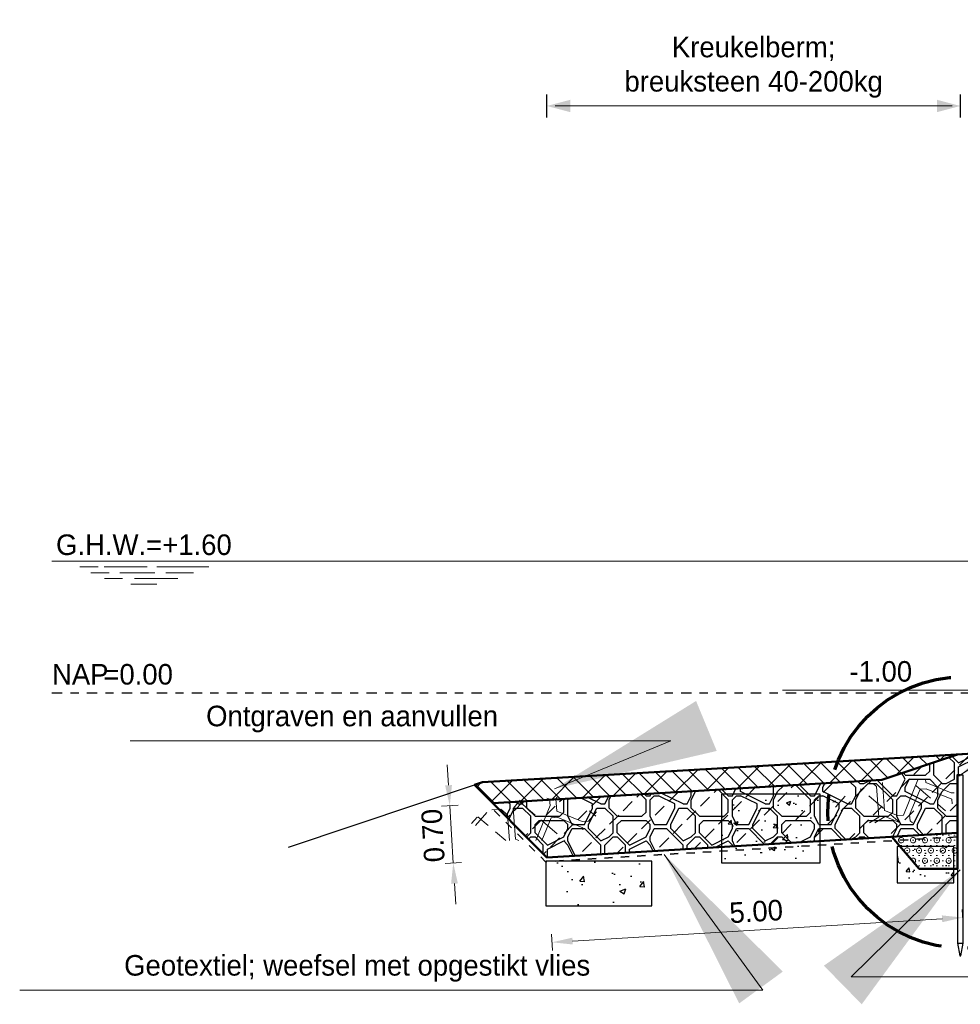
# Model space of a CAD drawing. Header units: metres. Extents: x 132 to 905, y -50 to 63.
# Tile 64 of 86: x 717 to 729, y -43 to -31. Entities that reach past the tile are written whole.
import ezdxf
from ezdxf.enums import TextEntityAlignment as Align

# ---------------------------------------------------------------- set-up
doc = ezdxf.new("R2010")
doc.units = ezdxf.units.M
doc.header["$LTSCALE"] = 0.1
for name, pattern in [('CENTER2', [28.574999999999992, 19.05, -3.174999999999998, 3.174999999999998, -3.174999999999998]), ('geotextiel', [0.2, -0.1, 0.1]), ('NAP', [20, 12.5, -2.5, 2.5, -2.5])]:
    doc.linetypes.add(name, pattern=pattern)
for name, color, linetype, lineweight in [('DP-BS-arcering_kreukelberm', 253, 'Continuous', 0), ('DP-BS-arcering_slakken', 253, 'Continuous', 25), ('DP-BS-profiel', 2, 'Continuous', 25), ('DP-NAP-lijn', 6, 'NAP', 25), ('DP-NW-arcering_grond aanvullen', 2, 'Continuous', 25), ('DP-NW-arcering_grond ontgraven', 1, 'Continuous', 18), ('DP-NW-arcering_kreukelberm', 2, 'Continuous', 25), ('DP-NW-arcering_waterremmende_onderlaag', 7, 'Continuous', 18), ('DP-NW-Geotextiel', 3, 'geotextiel', 35), ('DP-NW-Profiel', 4, 'Continuous', 50), ('DP-NW-Teenschot', 2, 'Continuous', 25), ('DP-Waterlijn', 1, 'Continuous', 13), ('DP-Waterlijn_tekst', 7, 'Continuous', 35), ('Plts-Detail', 5, 'CENTER2', 70)]:
    doc.layers.add(name, color=color, linetype=linetype, lineweight=lineweight)
doc.layers.add('DP-BS-arcrand', color=111, linetype='Continuous', plot=False)
doc.layers.add('DP-NW-Maatvoering', color=7, linetype='Continuous')
doc.styles.add('Ontwnota-dwp-Bruinissepolder tot Grevelingendam$0$StagCAD', font='StagCAD.ttf')
doc.styles.add('StagCAD', font='StagCAD.ttf')
doc.dimstyles.new('GM-maatvoering', dxfattribs={"dimtxt": 2.5, "dimasz": 2.5, "dimexe": 1, "dimexo": 0, "dimgap": 1, "dimtad": 1, "dimrnd": 0.001, "dimzin": 1, "dimdsep": 46, "dimtxsty": 'StagCAD', "dimcen": 0.09, "dimclrd": 1, "dimclre": 1, "dimclrt": 7, "dimazin": 0, "dimtfac": 1, "dimtix": 1, "dimtmove": 0, "dimatfit": 3, "dimfxl": 1, "dimfxlon": 1, "dimtvp": 0.8299999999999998, "dimtolj": 1, "dimtzin": 0, "dimlwd": 15, "dimlwe": 15, "dimarcsym": 0})
doc.dimstyles.new('leader 1_100', dxfattribs={"dimscale": 0.1, "dimtxt": 2.5, "dimasz": 2, "dimexe": 0, "dimexo": 0, "dimgap": 1, "dimtad": 1, "dimrnd": 0.001, "dimzin": 1, "dimdsep": 46, "dimtxsty": 'StagCAD', "dimblk": 'RAD_PIJL', "dimcen": 0.09, "dimse1": 1, "dimse2": 1, "dimclrd": 1, "dimclre": 1, "dimclrt": 7, "dimazin": 0, "dimtfac": 1, "dimtix": 1, "dimtmove": 0, "dimatfit": 0, "dimfxl": 1, "dimtvp": 0.8299999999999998, "dimtolj": 1, "dimtzin": 0, "dimlwd": 15, "dimarcsym": 0})
doc.dimstyles.new('Ontwnota-dwp-Bruinissepolder tot Grevelingendam$0$GM-maatvoering', dxfattribs={"dimtxt": 2.5, "dimasz": 1, "dimexe": 0, "dimexo": 0, "dimgap": 1, "dimtad": 1, "dimrnd": 0.001, "dimzin": 1, "dimdsep": 46, "dimtxsty": 'Ontwnota-dwp-Bruinissepolder tot Grevelingendam$0$StagCAD', "dimblk1": 'Ontwnota-dwp-Bruinissepolder tot Grevelingendam$0$DIM_PIJL', "dimblk2": 'Ontwnota-dwp-Bruinissepolder tot Grevelingendam$0$DIM_PIJL', "dimsah": 1, "dimcen": 0.09, "dimse1": 1, "dimse2": 1, "dimclrd": 1, "dimclre": 1, "dimclrt": 7, "dimazin": 0, "dimtfac": 1, "dimtix": 1, "dimtmove": 0, "dimatfit": 3, "dimldrblk": 'Ontwnota-dwp-Bruinissepolder tot Grevelingendam$0$RAD_PIJL', "dimfxl": 1, "dimtvp": 0.8299999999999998, "dimtolj": 1, "dimtzin": 0, "dimlwd": 15, "dimarcsym": 0})
pattern_1 = [(94.43536414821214, (-27.78964255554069, 1.041055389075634), (-1.61150943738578, 1.379506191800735), [0.07499999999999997, -0.07499999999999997, 0.1499999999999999, -1.2]), (94.43536414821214, (-27.81801729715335, 0.4370521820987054), (-1.61150943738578, 1.379506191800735), [0.3749999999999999, -1.125]), (94.43536414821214, (-27.88699260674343, 0.3564767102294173), (-1.61150943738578, 1.379506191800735), [0.3749999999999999, -1.125]), (94.43536414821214, (-28.3130702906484, 1.000454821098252), (-1.61150943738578, 1.379506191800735), [0.07499999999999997, -1.425]), (94.43536414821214, (-28.40462026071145, 0.2411007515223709), (-1.61150943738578, 1.379506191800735), [0.2249999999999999, -1.274999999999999]), (94.43536414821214, (-28.47939565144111, 0.2353006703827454), (-1.61150943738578, 1.379506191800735), [0.2249999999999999, -1.274999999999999]), (94.43536414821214, (-28.62377201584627, 1.126805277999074), (-1.61150943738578, 1.379506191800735), [0.4499999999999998, -1.05]), (94.43536414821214, (-28.69274732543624, 1.046229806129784), (-1.61150943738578, 1.379506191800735), [0.4499999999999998, -1.05]), (94.43536414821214, (-28.81329770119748, 0.6607526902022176), (-1.61150943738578, 1.379506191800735), [0.1499999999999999, -1.349999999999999]), (94.43536414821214, (-28.89387317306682, 0.7297279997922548), (-1.61150943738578, 1.379506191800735), [0.07499999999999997, -1.425]), (94.43536414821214, (-28.99122322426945, 0.0451493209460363), (-1.61150943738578, 1.379506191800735), [0.07499999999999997, -0.07499999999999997, 0.07499999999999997, -1.274999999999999]), (184.4353641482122, (-28.69212166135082, 0.06834964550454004), (-1.379506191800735, -1.61150943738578), [0.2249999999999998, -1.274999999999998]), (184.4353641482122, (-28.1744940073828, 0.1837256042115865), (-1.379506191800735, -1.61150943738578), [0.07499999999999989, -0.1499999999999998, 0.07499999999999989, -0.1499999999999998, 0.2999999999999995, -0.7499999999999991]), (184.4353641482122, (-29.08339885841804, 0.2636754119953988), (-1.379506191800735, -1.61150943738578), [0.07499999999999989, -1.424999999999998]), (184.4353641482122, (-28.42782058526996, 0.5402023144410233), (-1.379506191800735, -1.61150943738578), [0.07499999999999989, -1.424999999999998]), (184.4353641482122, (-28.80749762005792, 0.585977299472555), (-1.379506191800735, -1.61150943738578), [0.07499999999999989, -1.424999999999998]), (184.4353641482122, (-27.99656848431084, 0.7993289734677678), (-1.379506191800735, -1.61150943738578), [0.1499999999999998, -1.349999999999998]), (184.4353641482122, (-27.92759317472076, 0.8799044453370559), (-1.379506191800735, -1.61150943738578), [0.2249999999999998, -1.274999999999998]), (184.4353641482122, (-28.83069794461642, 0.8850788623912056), (-1.379506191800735, -1.61150943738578), [0.1499999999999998, -0.07499999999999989, 0.1499999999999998, -1.124999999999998]), (184.4353641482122, (-28.38784568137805, 0.9946547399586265), (-1.379506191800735, -1.61150943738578), [0.2999999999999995, -1.199999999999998]), (184.4353641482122, (-28.39364576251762, 1.069430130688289), (-1.379506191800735, -1.61150943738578), [0.1499999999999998, -1.349999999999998]), (184.4353641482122, (-27.88181818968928, 1.259581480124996), (-1.379506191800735, -1.61150943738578), [0.2999999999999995, -1.199999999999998]), (184.4353641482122, (-27.88761827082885, 1.334356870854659), (-1.379506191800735, -1.61150943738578), [0.2249999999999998, -1.274999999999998]), (139.4353641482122, (-27.9159930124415, 0.7303536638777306), (-1.495507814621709, -0.1160016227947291), [0.106066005, -2.01525433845]), (139.4353641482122, (-28.30727020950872, 0.9256794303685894), (-1.495507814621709, -0.1160016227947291), [0.106066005, -2.01525433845]), (139.4353641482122, (-28.54319654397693, 1.057829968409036), (-1.495507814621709, -0.1160016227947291), [0.106066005, -2.01525433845]), (139.4353641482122, (-28.61154618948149, -0.0006256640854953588), (-1.495507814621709, -0.1160016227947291), [0.106066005, -2.01525433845]), (139.4353641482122, (-28.92224791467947, 0.1257247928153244), (-1.495507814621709, -0.1160016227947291), [0.106066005, -2.01525433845]), (139.4353641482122, (-28.15191934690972, 0.8625042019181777), (-1.495507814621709, -0.1160016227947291), [0.2121315, -1.909188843]), (139.4353641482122, (-29.13559958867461, 0.9366539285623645), (-1.495507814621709, -0.1160016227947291), [0.2121315, -1.909188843]), (229.4353641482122, (-27.70906708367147, 0.9720800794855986), (0.1160016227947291, -1.495507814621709), [0.2121315, -1.909188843]), (229.4353641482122, (-27.78964255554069, 1.041055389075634), (0.1160016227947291, -1.495507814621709), [0.2121315, -1.909188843]), (229.4353641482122, (-28.18091975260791, 1.236381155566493), (0.1160016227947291, -1.495507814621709), [0.2121315, -1.909188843]), (229.4353641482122, (-28.68694724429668, 0.971454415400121), (0.1160016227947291, -1.495507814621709), [0.2121315, -1.909188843]), (229.4353641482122, (-28.69274732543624, 1.046229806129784), (0.1160016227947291, -1.495507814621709), [0.2121315, -1.909188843]), (229.4353641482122, (-28.22089465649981, 0.7819287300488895), (0.1160016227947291, -1.495507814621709), [0.318198, -1.803122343]), (229.4353641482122, (-28.18671983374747, 1.311156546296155), (0.1160016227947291, -1.495507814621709), [0.318198, -1.803122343]), (229.4353641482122, (-28.14611926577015, 0.787728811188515), (0.1160016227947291, -1.495507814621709), [0.42426405, -1.697056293]), (229.4353641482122, (-28.99122322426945, 0.0451493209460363), (0.1160016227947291, -1.495507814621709), [0.42426405, -1.697056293]), (229.4353641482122, (-28.91644783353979, 0.05094940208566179), (0.1160016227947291, -1.495507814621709), [0.42426405, -1.697056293]), (229.4353641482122, (-28.09971861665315, 0.1895256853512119), (0.1160016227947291, -1.495507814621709), [0.106066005, -2.01525433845]), (229.4353641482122, (-28.47359557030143, 0.1605252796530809), (0.1160016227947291, -1.495507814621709), [0.106066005, -2.01525433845]), (121.0004153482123, (-27.79544263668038, 1.115830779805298), (-0.1160016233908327, 1.49550781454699), [0.167705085, -3.18639687]), (121.0004153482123, (-28.22089465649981, 0.7819287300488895), (-0.1160016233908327, 1.49550781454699), [0.167705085, -3.18639687]), (121.0004153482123, (-28.11194444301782, 1.316956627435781), (-0.1160016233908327, 1.49550781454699), [0.3354102, -3.0186917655]), (121.0004153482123, (-28.18671983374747, 1.311156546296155), (-0.1160016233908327, 1.49550781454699), [0.3354102, -3.0186917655]), (157.8703129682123, (-28.89967325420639, 0.8045033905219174), (-1.495507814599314, -0.1160016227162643), [0.1677, -1.677, 0.3354, -1.1740019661]), (157.8703129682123, (-28.24346931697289, 0.1031501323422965), (-1.495507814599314, -0.1160016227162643), [0.167705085, -3.18639687]), (157.8703129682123, (-27.66266643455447, 0.3738769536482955), (-1.495507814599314, -0.1160016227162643), [0.167705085, -3.18639687]), (157.8703129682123, (-28.24926939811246, 0.177925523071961), (-1.495507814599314, -0.1160016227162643), [0.167705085, -3.18639687]), (157.8703129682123, (-28.98024872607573, 0.8734787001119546), (-1.495507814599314, -0.1160016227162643), [0.167705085, -3.18639687]), (157.8703129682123, (-28.89967325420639, 0.8045033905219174), (-1.495507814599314, -0.1160016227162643), [0.167705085, -3.18639687]), (157.8703129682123, (-28.50259597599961, 0.534402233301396), (-1.495507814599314, -0.1160016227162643), [0.3354102, -3.0186917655]), (157.8703129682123, (-28.49679589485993, 0.4596268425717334), (-1.495507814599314, -0.1160016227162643), [0.3354102, -3.0186917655]), (211.0004153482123, (-28.47939565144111, 0.2353006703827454), (-1.49550781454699, -0.1160016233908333), [0.1677050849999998, -3.186396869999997]), (211.0004153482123, (-27.81221721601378, 0.3622767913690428), (-1.49550781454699, -0.1160016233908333), [0.3354101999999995, -3.018691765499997]), (211.0004153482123, (-27.88699260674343, 0.3564767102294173), (-1.49550781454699, -0.1160016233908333), [0.3354101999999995, -3.018691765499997]), (247.8703129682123, (-28.88227301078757, 0.5801772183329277), (0.1160016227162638, -1.495507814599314), [0.3354102, -3.0186917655]), (247.8703129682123, (-28.89387317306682, 0.7297279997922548), (0.1160016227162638, -1.495507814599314), [0.503115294, -2.8509866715]), (139.4353641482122, (-27.65929902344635, 0.3304638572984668), (-0.3048306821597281, -0.3560966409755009), [0.234375, -0.1171875])]

# ---------------------------------------------------------------- blocks, each defined once
blk = doc.blocks.new('RAD_PIJL')
at = {"color": 1, "linetype": 'Continuous'}
blk.add_solid([(-2.828427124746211, -0.75), (-2.828427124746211, 0.75), (0, 0)], dxfattribs=at)
blk = doc.blocks.new('Ontwnota-dwp-Bruinissepolder tot Grevelingendam$0$DIM_PIJL')
at = {"color": 1}
blk.add_line((0, 1.414213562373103), (0, -1.414213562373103), dxfattribs=at)
at = {"color": 1, "linetype": 'ByBlock'}
blk.add_solid([(-2.828427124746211, -0.75), (-2.828427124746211, 0.75), (0, 0)], dxfattribs=at)
blk = doc.blocks.new('*D126')
at = {"layer": 'Defpoints', "color": 0, "transparency": 16777216}
for p in [(728.5140032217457, -31.69903825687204), (728.5140032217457, -39.83380113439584), (723.4876077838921, -40.83593070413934)]:
    blk.add_point(p, dxfattribs=at)
at = {"layer": 'DP-NW-Maatvoering', "color": 1, "lineweight": 15, "transparency": 16777216}
blk.add_line((723.5876077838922, -31.69903825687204), (728.4140032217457, -31.69903825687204), dxfattribs=at)
at = {"layer": 'DP-NW-Maatvoering', "color": 1, "lineweight": 15, "transparency": 16777216, "xscale": 0.1, "yscale": 0.1, "zscale": 0.1, "rotation": 180}
blk.add_blockref('Ontwnota-dwp-Bruinissepolder tot Grevelingendam$0$DIM_PIJL', (723.4876077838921, -31.69903825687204), dxfattribs=at)
at = {"layer": 'DP-NW-Maatvoering', "color": 1, "lineweight": 15, "transparency": 16777216, "xscale": 0.1, "yscale": 0.1, "zscale": 0.1}
blk.add_blockref('Ontwnota-dwp-Bruinissepolder tot Grevelingendam$0$DIM_PIJL', (728.5140032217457, -31.69903825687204), dxfattribs=at)
at = {"layer": 'DP-NW-Maatvoering', "color": 7, "transparency": 16777216, "insert": (726.0008055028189, -31.2282049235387), "char_height": 0.25, "attachment_point": 5, "style": 'Ontwnota-dwp-Bruinissepolder tot Grevelingendam$0$StagCAD'}
blk.add_mtext('\\A1;Kreukelberm;\\Pbreuksteen 40-200kg', dxfattribs=at)
blk = doc.blocks.new('Ontwnota-dwp-Bruinissepolder tot Grevelingendam$0$RAD_PIJL')
at = {"color": 1, "linetype": 'Continuous'}
blk.add_solid([(-2.828427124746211, -0.75), (-2.828427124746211, 0.75), (0, 0)], dxfattribs=at)
blk = doc.blocks.new('*U50')
at = {"layer": 'DP-NAP-lijn'}
blk.add_line((0, 0), (422.3512536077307, 0), dxfattribs=at)
at = {"layer": 'DP-Waterlijn'}
for p, q in [((0, 16.00000000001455), (205.5626785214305, 16.00000000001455)), ((3.383824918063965, 15.30000000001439), (5.630490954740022, 15.30000000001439)), ((4.707109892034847, 14.60000000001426), (6.953775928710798, 14.60000000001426)), ((6.334561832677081, 15.30000000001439), (11.56232240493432, 15.30000000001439)), ((8.24992987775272, 14.60000000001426), (12.51283449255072, 14.60000000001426)), ((12.73047344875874, 15.30000000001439), (19.08001369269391, 15.30000000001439)), ((13.83779204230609, 14.60000000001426), (17.20779177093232, 14.60000000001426)), ((8.566766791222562, 13.90000000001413), (6.377707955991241, 13.90000000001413)), ((9.603691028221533, 13.20000000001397), (12.7432632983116, 13.20000000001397)), ((15.30676624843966, 13.90000000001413), (10.03574099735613, 13.90000000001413))]:
    blk.add_line(p, q, dxfattribs=at)
at = {"layer": 'DP-NAP-lijn', "style": 'StagCAD'}
blk.add_text('NAP', height=2.5, dxfattribs=at).set_placement((0, 0.9999999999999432))
blk.add_attdef('NAPLIJN', (6.246522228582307, 0.9999999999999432), '', height=2.5, dxfattribs=at)
at = {"layer": 'DP-Waterlijn_tekst', "style": 'StagCAD'}
blk.add_attdef('WP', text='', height=2.5, dxfattribs=at).set_placement((11.17347716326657, 16.00000000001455), align=Align.BOTTOM_CENTER)
blk = doc.blocks.new('dp793')
at = {"layer": 'DP-BS-arcering_kreukelberm'}
h = blk.add_hatch(dxfattribs=at)
h.set_pattern_fill('NATUURST', color=251, scale=0.15, angle=94.43536414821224, style=0, pattern_type=2)
h.set_pattern_definition(pattern_1)
h.paths.add_polyline_path([(9.881479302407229, -25.58100339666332), (10.72734830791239, -25.58100339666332), (11.04451342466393, -25.24825647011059), (10.61688251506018, -25.0496726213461), (9.964471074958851, -25.10311350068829), (9.450961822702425, -25.35081092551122)])
h = blk.add_hatch(dxfattribs=at)
h.set_pattern_fill('NATUURST', color=251, scale=0.15, angle=94.43536414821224, style=0, pattern_type=2)
h.set_pattern_definition(pattern_1)
h.paths.add_polyline_path([(5.48825180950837, -25.79515424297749), (6.334120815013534, -25.79515424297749), (6.651285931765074, -25.46240731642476), (6.223655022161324, -25.26382346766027), (5.571243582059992, -25.31726434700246), (5.057734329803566, -25.56496177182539)])
at = {"layer": 'DP-BS-profiel', "color": 1}
blk.add_lwpolyline([(2.876297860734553, -25.87799999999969), (5.233307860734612, -25.08799999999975), (11.53972516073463, -24.70799999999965)], dxfattribs=at)
at = {"layer": 'DP-NAP-lijn', "ltscale": 4, "xscale": 0.0999999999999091, "yscale": 0.0999999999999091, "zscale": 0.0999999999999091}
blk.add_blockref('*U50', (0, -24.00000000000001), dxfattribs=at).add_auto_attribs({'WP': 'G.H.W.=+1.60', 'NAPLIJN': '=0.00'})
blk = doc.blocks.new('*D210')
at = {"layer": 'Defpoints', "color": 0, "transparency": 16777216}
for p in [(728.4790032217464, -40.53516876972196), (723.487607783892, -40.83593070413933), (728.5411657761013, -41.56680826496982)]:
    blk.add_point(p, dxfattribs=at)
at = {"layer": 'DP-NW-Maatvoering', "color": 1, "lineweight": 15, "transparency": 16777216}
for p, q in [((728.5351510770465, -41.46698931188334), (728.547180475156, -41.66662721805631)), ((723.7993177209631, -41.85253345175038), (728.2916183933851, -41.58184501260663)), ((723.5437556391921, -41.7677512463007), (723.5557850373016, -41.96738915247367))]:
    blk.add_line(p, q, dxfattribs=at)
at = {"layer": 'DP-NW-Maatvoering', "color": 1, "transparency": 16777216}
for points in [[(728.2891122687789, -41.54025378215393), (728.2941245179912, -41.62343624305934), (728.5411657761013, -41.56680826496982)], [(723.796811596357, -41.81094222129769), (723.8018238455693, -41.89412468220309), (723.5497703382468, -41.86757019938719)]]:
    blk.add_solid(points, dxfattribs=at)
at = {"layer": 'DP-NW-Maatvoering', "color": 7, "transparency": 16777216, "insert": (726.031934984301, -41.49259658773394), "char_height": 0.25, "attachment_point": 5, "rotation": 3.448249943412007, "style": 'StagCAD'}
blk.add_mtext('\\A1;5.00', dxfattribs=at)
blk = doc.blocks.new('*D211')
at = {"layer": 'Defpoints', "color": 0, "transparency": 16777216}
for p in [(722.306041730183, -40.20786857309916), (723.4456256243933, -40.13920171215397), (723.4876077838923, -40.83593070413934)]:
    blk.add_point(p, dxfattribs=at)
at = {"layer": 'DP-NW-Maatvoering', "color": 1, "lineweight": 15, "transparency": 16777216}
for p, q in [((722.2910049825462, -39.95832119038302), (722.2759682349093, -39.7087738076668)), ((722.4058606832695, -40.2018538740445), (722.2062227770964, -40.21388327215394)), ((722.3480238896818, -40.90459756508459), (722.306041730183, -40.20786857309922)), ((722.4478428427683, -40.89858286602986), (722.2482049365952, -40.91061226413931)), ((722.3630606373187, -41.15414494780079), (722.3780973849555, -41.40369233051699))]:
    blk.add_line(p, q, dxfattribs=at)
at = {"layer": 'DP-NW-Maatvoering', "color": 1, "transparency": 16777216}
for points in [[(722.2494137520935, -39.96082731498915), (722.3325962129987, -39.95581506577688), (722.306041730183, -40.20786857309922)], [(722.321469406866, -41.15665107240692), (722.4046518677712, -41.15163882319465), (722.3480238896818, -40.90459756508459)]]:
    blk.add_solid(points, dxfattribs=at)
at = {"layer": 'DP-NW-Maatvoering', "color": 7, "transparency": 16777216, "insert": (722.1024401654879, -40.56976614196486), "char_height": 0.25, "attachment_point": 5, "rotation": 93.44824994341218, "style": 'StagCAD'}
blk.add_mtext('\\A1;0.70', dxfattribs=at)

msp = doc.modelspace()

# ---------------------------------------------------------------- hatches: boundary and pattern name
at = {"layer": 'DP-BS-arcering_slakken'}
h = msp.add_hatch(dxfattribs=at)
h.set_pattern_fill('AR-CONC', color=256, scale=0.003)
h.set_pattern_definition([(49.99999999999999, (123.9851914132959, -31.76947207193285), (0.5465540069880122, -0.0478172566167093), [0.05715, -0.6286500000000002]), (355, (123.9851914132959, -31.76947207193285), (-0.105730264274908, 0.5731705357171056), [0.04572, -0.50292175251]), (100.4514446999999, (124.0307374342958, -31.77345683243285), (0.4408237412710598, 0.5253532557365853), [0.04857002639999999, -0.534270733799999]), (46.18419999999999, (123.9851914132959, -31.61707207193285), (0.8132371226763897, -0.1261269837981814), [0.085725, -0.9429749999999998]), (96.63555760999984, (124.0529611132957, -31.62758257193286), (0.712212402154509, 0.7422783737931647), [0.07285506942, -0.80140682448]), (351.1841511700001, (123.9851914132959, -31.61707207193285), (0.7122124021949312, 0.7422783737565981), [0.06857990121, -0.75437919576]), (21, (124.0613914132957, -31.65517207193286), (0.4548431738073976, -0.3067955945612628), [0.05715, -0.6286500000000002]), (326, (124.0613914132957, -31.65517207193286), (0.1854060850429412, 0.5525638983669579), [0.04572, -0.5029200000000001]), (71.45144499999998, (124.0992950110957, -31.68073837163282), (0.6402492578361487, 0.2457683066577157), [0.04857002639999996, -0.5342698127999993]), (37.50000000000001, (123.9851914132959, -31.76947207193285), (0.0092658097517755, 0.2536651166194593), [0, -0.4968240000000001, 0, -0.51054, 0, -0.5048250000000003]), (7.499999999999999, (123.9851914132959, -31.76947207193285), (0.2004589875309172, 0.3005417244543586), [0, -0.2910839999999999, 0, -0.4853939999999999, 0, -0.192405]), (327.5, (123.8152654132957, -31.76947207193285), (0.4067717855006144, -0.0171862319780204), [0, -0.1905, 0, -0.59436, 0, -0.78867]), (317.5, (123.739065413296, -31.76947207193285), (0.4443875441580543, 0.0762794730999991), [0, -0.24765, 0, -0.394716, 0, -0.56007])])
h.paths.add_polyline_path([(725.6119062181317, -40.06508525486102), (725.6119062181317, -40.90165692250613), (726.8109562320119, -40.90165692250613), (726.8109562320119, -40.06508525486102)])
h = msp.add_hatch(dxfattribs=at)
h.set_pattern_fill('AR-CONC', color=256, scale=0.003)
h.set_pattern_definition([(49.99999999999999, (124.6145893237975, -32.77906753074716), (0.5465540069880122, -0.0478172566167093), [0.05715, -0.6286500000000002]), (355, (124.6145893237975, -32.77906753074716), (-0.105730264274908, 0.5731705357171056), [0.04572, -0.50292175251]), (100.4514446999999, (124.6601353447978, -32.78305229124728), (0.4408237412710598, 0.5253532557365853), [0.04857002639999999, -0.534270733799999]), (46.18419999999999, (124.6145893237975, -32.62666753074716), (0.8132371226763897, -0.1261269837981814), [0.085725, -0.9429749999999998]), (96.63555760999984, (124.6823590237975, -32.63717803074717), (0.712212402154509, 0.7422783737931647), [0.07285506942, -0.80140682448]), (351.1841511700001, (124.6145893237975, -32.62666753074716), (0.7122124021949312, 0.7422783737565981), [0.06857990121, -0.75437919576]), (21, (124.6907893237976, -32.66476753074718), (0.4548431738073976, -0.3067955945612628), [0.05715, -0.6286500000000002]), (326, (124.6907893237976, -32.66476753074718), (0.1854060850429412, 0.5525638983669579), [0.04572, -0.5029200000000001]), (71.45144499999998, (124.7286929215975, -32.69033383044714), (0.6402492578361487, 0.2457683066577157), [0.04857002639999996, -0.5342698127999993]), (37.50000000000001, (124.6145893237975, -32.77906753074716), (0.0092658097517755, 0.2536651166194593), [0, -0.4968240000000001, 0, -0.51054, 0, -0.5048250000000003]), (7.499999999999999, (124.6145893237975, -32.77906753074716), (0.2004589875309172, 0.3005417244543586), [0, -0.2910839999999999, 0, -0.4853939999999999, 0, -0.192405]), (327.5, (124.4446633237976, -32.77906753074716), (0.4067717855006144, -0.0171862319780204), [0, -0.1905, 0, -0.59436, 0, -0.78867]), (317.5, (124.3684633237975, -32.77906753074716), (0.4443875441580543, 0.0762794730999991), [0, -0.24765, 0, -0.394716, 0, -0.56007])])
h.paths.add_polyline_path([(727.7457736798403, -40.70161421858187), (727.7457736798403, -41.14251009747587), (728.4357937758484, -41.14251009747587), (728.4357937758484, -40.70161421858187)])
h = msp.add_hatch(dxfattribs=at)
h.set_pattern_fill('AR-CONC', color=256, scale=0.004)
h.set_pattern_definition([(49.99999999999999, (-16.35392307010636, -43.27974342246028), (0.7287386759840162, -0.0637563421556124), [0.0762, -0.8382000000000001]), (355, (-16.35392307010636, -43.27974342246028), (-0.1409736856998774, 0.7642273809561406), [0.06096, -0.6705623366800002]), (100.4514446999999, (-16.29319504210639, -43.2850564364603), (0.5877649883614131, 0.7004710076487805), [0.0647600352, -0.7123609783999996]), (46.18419999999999, (-16.35392307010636, -43.07654342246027), (1.084316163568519, -0.1681693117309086), [0.1143, -1.257299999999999]), (96.63555760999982, (-16.26356347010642, -43.09055742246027), (0.949616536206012, 0.989704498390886), [0.09714009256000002, -1.068542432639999]), (351.1841511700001, (-16.35392307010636, -43.07654342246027), (0.949616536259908, 0.9897044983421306), [0.09143986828, -1.005838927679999]), (21, (-16.2523230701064, -43.12734342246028), (0.6064575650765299, -0.4090607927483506), [0.0762, -0.8382000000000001]), (326, (-16.2523230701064, -43.12734342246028), (0.2472081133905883, 0.7367518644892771), [0.06096, -0.67056]), (71.45144499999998, (-16.20178493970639, -43.16143182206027), (0.8536656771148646, 0.327691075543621), [0.06476003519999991, -0.7123597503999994]), (37.50000000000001, (-16.35392307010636, -43.27974342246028), (0.0123544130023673, 0.3382201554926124), [0, -0.662432, 0, -0.68072, 0, -0.6731]), (7.499999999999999, (-16.35392307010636, -43.27974342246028), (0.267278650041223, 0.4007222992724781), [0, -0.388112, 0, -0.647192, 0, -0.25654]), (327.5, (-16.58049107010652, -43.27974342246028), (0.5423623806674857, -0.0229149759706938), [0, -0.254, 0, -0.7924800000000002, 0, -1.05156]), (317.5, (-16.68209107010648, -43.27974342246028), (0.5925167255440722, 0.1017059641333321), [0, -0.3302, 0, -0.526288, 0, -0.7467600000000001])])
h.paths.add_polyline_path([(723.4724923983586, -40.88084987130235), (723.4724923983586, -41.4240206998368), (724.7640953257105, -41.4240206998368), (724.7640953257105, -40.88084987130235)])
at = {"layer": 'DP-NW-arcering_grond aanvullen'}
h = msp.add_hatch(dxfattribs=at)
h.set_pattern_fill('_U', color=256, scale=0.25, angle=45, pattern_type=0)
h.set_pattern_definition([(45, (0, 0), (-0.1767766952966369, 0.1767766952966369), [])])
h.paths.add_polyline_path([(722.7019438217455, -39.92180113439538), (722.6057271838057, -39.95405010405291), (722.82808912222, -40.17641204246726), (727.558095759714, -39.89140037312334), (728.4807380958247, -39.58385292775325)])
at = {"layer": 'DP-NW-arcering_grond ontgraven'}
h = msp.add_hatch(dxfattribs=at)
h.set_pattern_fill('_U', color=256, scale=0.15, angle=135, pattern_type=0)
h.set_pattern_definition([(135, (0, -1.661607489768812), (-0.1060660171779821, -0.1060660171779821), [])])
h.paths.add_polyline_path([(727.558095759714, -39.89140037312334), (728.4807380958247, -39.58385292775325), (722.7019438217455, -39.92180113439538), (722.6057271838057, -39.9540501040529), (722.82808912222, -40.17641204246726)])
at = {"layer": 'DP-NW-arcering_kreukelberm'}
h = msp.add_hatch(dxfattribs=at)
h.set_pattern_fill('NATUURST', color=256, scale=0.1, style=0, pattern_type=2)
h.set_pattern_definition([(0, (723.2913929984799, -40.93632248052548), (1, 1), [0.05, -0.05, 0.1, -0.8]), (0, (722.8913929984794, -40.88632248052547), (1, 1), [0.25, -0.75]), (0, (722.8413929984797, -40.83632248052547), (1, 1), [0.25, -0.75]), (0, (723.2913929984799, -40.58632248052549), (1, 1), [0.05, -0.95]), (0, (722.7913929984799, -40.48632248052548), (1, 1), [0.15, -0.85]), (0, (722.7913929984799, -40.43632248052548), (1, 1), [0.15, -0.85]), (0, (723.3913929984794, -40.38632248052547), (1, 1), [0.3, -0.7000000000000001]), (0, (723.3413929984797, -40.33632248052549), (1, 1), [0.3, -0.7000000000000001]), (0, (723.0913929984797, -40.23632248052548), (1, 1), [0.1, -0.9]), (0, (723.1413929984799, -40.18632248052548), (1, 1), [0.05, -0.95]), (0, (722.6913929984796, -40.08632248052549), (1, 1), [0.05, -0.05, 0.05, -0.85]), (90, (722.6913929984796, -40.28632248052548), (-1, 1), [0.15, -0.85]), (90, (722.7413929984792, -40.63632248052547), (-1, 1), [0.05, -0.1, 0.05, -0.1, 0.2, -0.5]), (90, (722.8413929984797, -40.03632248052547), (-1, 1), [0.05, -0.95]), (90, (722.9913929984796, -40.48632248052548), (-1, 1), [0.05, -0.95]), (90, (723.0413929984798, -40.23632248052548), (-1, 1), [0.05, -0.95]), (90, (723.1413929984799, -40.78632248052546), (-1, 1), [0.1, -0.9]), (90, (723.1913929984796, -40.83632248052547), (-1, 1), [0.15, -0.85]), (90, (723.2413929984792, -40.23632248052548), (-1, 1), [0.1, -0.05, 0.1, -0.75]), (90, (723.2913929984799, -40.53632248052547), (-1, 1), [0.2, -0.8]), (90, (723.3413929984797, -40.53632248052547), (-1, 1), [0.1, -0.9]), (90, (723.4413929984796, -40.88632248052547), (-1, 1), [0.2, -0.8]), (90, (723.4913929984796, -40.88632248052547), (-1, 1), [0.15, -0.85]), (45, (723.0913929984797, -40.83632248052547), (0, 1.000000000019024), [0.07071067, -1.343502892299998]), (45, (723.2413929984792, -40.58632248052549), (0, 1.000000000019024), [0.07071067, -1.343502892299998]), (45, (723.3413929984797, -40.43632248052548), (0, 1.000000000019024), [0.07071067, -1.343502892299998]), (45, (722.6413929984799, -40.33632248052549), (0, 1.000000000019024), [0.07071067, -1.343502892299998]), (45, (722.7413929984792, -40.13632248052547), (0, 1.000000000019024), [0.07071067, -1.343502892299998]), (45, (723.1913929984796, -40.68632248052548), (0, 1.000000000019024), [0.141421, -1.272792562]), (45, (723.2913929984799, -40.03632248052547), (0, 1.000000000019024), [0.141421, -1.272792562]), (135, (723.2413929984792, -40.98632248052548), (-1.000000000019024, 0), [0.141421, -1.272792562]), (135, (723.2913929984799, -40.93632248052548), (-1.000000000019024, 0), [0.141421, -1.272792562]), (135, (723.4413929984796, -40.68632248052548), (-1.000000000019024, 0), [0.141421, -1.272792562]), (135, (723.2913929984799, -40.33632248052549), (-1.000000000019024, 0), [0.141421, -1.272792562]), (135, (723.3413929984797, -40.33632248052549), (-1.000000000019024, 0), [0.141421, -1.272792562]), (135, (723.1413929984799, -40.63632248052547), (-1.000000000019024, 0), [0.212132, -1.202081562]), (135, (723.4913929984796, -40.68632248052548), (-1.000000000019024, 0), [0.212132, -1.202081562]), (135, (723.1413929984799, -40.68632248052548), (-1.000000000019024, 0), [0.2828427, -1.131370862]), (135, (722.6913929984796, -40.08632248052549), (-1.000000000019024, 0), [0.2828427, -1.131370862]), (135, (722.6913929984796, -40.13632248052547), (-1.000000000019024, 0), [0.2828427, -1.131370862]), (135, (722.7413929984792, -40.68632248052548), (-1.000000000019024, 0), [0.07071067, -1.343502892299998]), (135, (722.7413929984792, -40.43632248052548), (-1.000000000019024, 0), [0.07071067, -1.343502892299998]), (26.56505119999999, (723.3413929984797, -40.93632248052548), (1.000000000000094, 4.000645e-10), [0.11180339, -2.12426458]), (26.56505119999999, (723.1413929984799, -40.63632248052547), (1.000000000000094, 4.000645e-10), [0.11180339, -2.12426458]), (26.56505119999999, (723.4913929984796, -40.73632248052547), (1.000000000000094, 4.000645e-10), [0.2236067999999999, -2.012461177]), (26.56505119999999, (723.4913929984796, -40.68632248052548), (1.000000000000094, 4.000645e-10), [0.2236067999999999, -2.012461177]), (63.43494882, (723.1913929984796, -40.18632248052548), (5.09986e-11, 1.000000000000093), [0.1117999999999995, -1.11799999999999, 0.2235999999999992, -0.7826679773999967]), (63.43494882, (722.6913929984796, -40.58632248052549), (5.09986e-11, 1.000000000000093), [0.1118033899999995, -2.124264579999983]), (63.43494882, (722.8413929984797, -40.98632248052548), (5.09986e-11, 1.000000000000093), [0.1118033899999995, -2.124264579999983]), (63.43494882, (722.7413929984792, -40.58632248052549), (5.09986e-11, 1.000000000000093), [0.1118033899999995, -2.124264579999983]), (63.43494882, (723.2413929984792, -40.13632248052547), (5.09986e-11, 1.000000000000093), [0.1118033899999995, -2.124264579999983]), (63.43494882, (723.1913929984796, -40.18632248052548), (5.09986e-11, 1.000000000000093), [0.1118033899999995, -2.124264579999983]), (63.43494882, (722.9913929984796, -40.43632248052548), (5.09986e-11, 1.000000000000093), [0.2236067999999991, -2.012461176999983]), (63.43494882, (722.9413929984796, -40.43632248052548), (5.09986e-11, 1.000000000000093), [0.2236067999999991, -2.012461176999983]), (116.5650512, (722.7913929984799, -40.43632248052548), (-4.000649e-10, 1.000000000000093), [0.1118033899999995, -2.124264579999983]), (116.5650512, (722.8413929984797, -40.88632248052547), (-4.000649e-10, 1.000000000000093), [0.2236067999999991, -2.012461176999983]), (116.5650512, (722.8413929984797, -40.83632248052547), (-4.000649e-10, 1.000000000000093), [0.2236067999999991, -2.012461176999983]), (153.43494882, (723.0413929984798, -40.18632248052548), (-1.000000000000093, 5.099899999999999e-11), [0.2236067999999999, -2.012461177]), (153.43494882, (723.1413929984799, -40.18632248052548), (-1.000000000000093, 5.099899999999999e-11), [0.335410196, -1.900657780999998]), (45, (722.8123639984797, -40.98632248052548), (-0.2209708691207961, 0.2209708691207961), [0.15625, -0.078125])])
h.paths.add_polyline_path([(723.4876077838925, -40.8359307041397), (722.82808912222, -40.17641204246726), (727.558095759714, -39.89140037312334), (728.4807380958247, -39.58385292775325), (729.4999477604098, -39.51417022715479), (728.5140032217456, -39.83380113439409), (728.4790032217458, -39.83380113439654), (728.4790032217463, -40.18516876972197), (728.4790032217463, -40.53516876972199)])
at = {"layer": 'DP-NW-arcering_waterremmende_onderlaag'}
h = msp.add_hatch(dxfattribs=at)
h.set_pattern_fill('GWI_ZANDGRIND', color=256, scale=0.25, pattern_type=2)
h.set_pattern_definition([(0, (199.8087463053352, -4.626301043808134), (0, 0.0625), [0, -0.07216875]), (0, (199.8003728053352, -4.657551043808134), (0.07216875, 0.125), [0.016747, -0.1275905]), (30, (199.8171198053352, -4.657551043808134), (0.0721688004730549, 0.1249999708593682), [0.016747, -0.233253]), (59.99999999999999, (199.8316228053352, -4.649177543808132), (-0.0721688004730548, 0.1249999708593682), [0.016747, -0.1275905]), (90, (199.8399963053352, -4.634674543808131), (-0.07216875, 0.125), [0.016747, -0.233253]), (119.9999999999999, (199.8399963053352, -4.617927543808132), (-0.1443375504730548, -2.91406318e-08), [0.016747, -0.1275904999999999]), (150, (199.8316228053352, -4.603424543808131), (-0.1443375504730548, 2.91406318e-08), [0.016747, -0.233253]), (180, (199.8171198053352, -4.595051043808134), (-0.07216875, -0.125), [0.016747, -0.1275905]), (210, (199.8003728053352, -4.595051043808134), (-0.0721688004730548, -0.1249999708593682), [0.016747, -0.233253]), (240, (199.7858698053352, -4.603424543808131), (0.0721688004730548, -0.1249999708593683), [0.016747, -0.1275905]), (270, (199.7774963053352, -4.617927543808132), (0.07216875, -0.125), [0.016747, -0.233253]), (300.0000000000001, (199.7774963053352, -4.634674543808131), (0.1443375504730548, 2.91406318e-08), [0.016747, -0.1275905]), (329.9999999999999, (199.7858698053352, -4.649177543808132), (0.1443375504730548, -2.91406319e-08), [0.016747, -0.233253])])
h.paths.add_polyline_path([(728.4790032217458, -40.53516876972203), (727.6800405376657, -40.58331113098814), (728.014003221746, -40.97548793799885), (728.4790032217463, -40.97548793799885)])

# ---------------------------------------------------------------- linework, layer by layer
at = {"layer": 'DP-BS-arcrand'}
for points in [[(725.6119062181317, -40.90165692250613), (726.8109562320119, -40.90165692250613), (726.8109562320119, -40.06508525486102), (725.6119062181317, -40.06508525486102)], [(727.7457736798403, -41.14251009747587), (728.4357937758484, -41.14251009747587), (728.4357937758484, -40.70161421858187), (727.7457736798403, -40.70161421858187)], [(723.4724923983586, -41.4240206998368), (724.7640953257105, -41.4240206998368), (724.7640953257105, -40.88084987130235), (723.4724923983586, -40.88084987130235)]]:
    msp.add_lwpolyline(points, close=True, dxfattribs=at)
at = {"layer": 'DP-NW-Geotextiel', "ltscale": 10, "flags": 128}
msp.add_lwpolyline([(722.8454858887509, -40.26451948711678), (723.4681596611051, -40.88719325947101), (728.4820105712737, -40.58507824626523)], dxfattribs=at)
at = {"layer": 'DP-NW-Profiel'}
for p, q in [((722.6057271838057, -39.95405010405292), (723.4876077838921, -40.83593070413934)), ((727.558095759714, -39.89140037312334), (722.82808912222, -40.17641204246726)), ((728.4790032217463, -40.97548793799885), (728.4790032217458, -40.1426474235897)), ((723.4876077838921, -40.83593070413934), (728.4790032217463, -40.53516876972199)), ((728.014003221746, -40.97548793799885), (727.6800405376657, -40.58331113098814)), ((728.014003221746, -40.97548793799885), (728.4790032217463, -40.97548793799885))]:
    msp.add_line(p, q, dxfattribs=at)
for points in [[(722.6057271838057, -39.9540501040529), (722.7019438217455, -39.92180113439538), (728.4807380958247, -39.58385292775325)], [(727.558095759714, -39.89140037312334), (728.4807380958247, -39.58385292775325), (729.4999477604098, -39.51417022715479)], [(728.4790032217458, -40.1426474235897), (728.4790032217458, -39.83380113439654), (728.514003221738, -39.83380113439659)]]:
    msp.add_lwpolyline(points, dxfattribs=at)
at = {"layer": 'DP-NW-Teenschot'}
msp.add_line((728.4790032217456, -41.87980113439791), (728.5490032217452, -41.87980113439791), dxfattribs=at)
at = {"layer": 'DP-NW-Teenschot', "flags": 128}
msp.add_lwpolyline([(728.5200032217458, -42.03380113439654), (728.5490032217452, -41.87980113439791), (728.5490032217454, -39.83380113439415), (728.4790032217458, -39.83380113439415), (728.4790032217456, -41.87980113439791), (728.5100032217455, -42.03380113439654)], close=True, dxfattribs=at)
at = {"layer": 'Plts-Detail'}
msp.add_circle((728.551857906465, -40.2894272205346), 1.649999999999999, dxfattribs=at)

# ---------------------------------------------------------------- block references
msp.add_blockref('dp793', (717.4686359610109, -14.83380113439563))

# ---------------------------------------------------------------- texts
at = {"layer": 'DP-NW-Maatvoering', "color": 7, "char_height": 0.25, "attachment_point": 9, "style": 'StagCAD'}
for s, insert in [('\\A1;-1.00', (727.9280961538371, -38.70212008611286)), ('\\A1;Ontgraven en aanvullen', (722.8927988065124, -39.31634860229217)), ('\\A1;Geotextiel; weefsel met opgestikt vlies', (724.0133554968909, -42.34789490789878))]:
    msp.add_mtext(s, dxfattribs=dict(at, insert=insert))

# ---------------------------------------------------------------- dimensions: what is measured, and where the dimension line sits
at = {"layer": 'DP-NW-Maatvoering'}
dim = msp.add_linear_dim(base=(728.5140032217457, -31.69903825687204), p1=(723.4876077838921, -40.83593070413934), p2=(728.5140032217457, -39.83380113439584), text='Kreukelberm;\\Pbreuksteen 40-200kg', dimstyle='Ontwnota-dwp-Bruinissepolder tot Grevelingendam$0$GM-maatvoering', override={"dimscale": 0, "dimtix": 1, "dimtofl": 1, "dimtmove": 0, "dimatfit": 3}, dxfattribs=at)
dim.commit()
dim.dimension.update_dxf_attribs({"geometry": '*D126', "text_midpoint": (726.0008055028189, -31.2282049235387)})
for p2, distance, picture, middle in [((723.4456256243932, -40.13920171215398), 1.1416508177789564, '*D211', (722.1024401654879, -40.56976614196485)), ((728.4790032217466, -40.53516876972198), -1.0335106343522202, '*D210', (726.031934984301, -41.49259658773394))]:
    dim = msp.add_aligned_dim(p1=(723.4876077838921, -40.83593070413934), p2=p2, distance=distance, dimstyle='GM-maatvoering', dxfattribs=at)
    dim.commit()
    dim.dimension.update_dxf_attribs({"geometry": picture, "text_midpoint": middle})

# ---------------------------------------------------------------- leaders
at = {"layer": 'DP-NW-Maatvoering', "annotation_type": 0, "has_hookline": 1}
for points, hookline_direction, text_width in [([(728.5140032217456, -39.83380113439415), (730.0280961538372, -38.80212008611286), (728.0280961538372, -38.80212008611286)], 1, 0.6749999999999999), ([(723.5780770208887, -40.00080487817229), (724.9927988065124, -39.41634860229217), (722.9927988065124, -39.41634860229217)], 1, 3.575), ([(724.9130939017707, -40.80012718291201), (726.1133554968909, -42.44789490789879), (724.1133554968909, -42.44789490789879)], 1, 6.0375), ([(728.5140032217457, -40.98699757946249), (727.1870899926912, -42.28679280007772), (729.1870899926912, -42.28679280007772)], 0, 2.375)]:
    msp.add_leader(points, dimstyle='leader 1_100', override={"dimscale": 0, "dimgap": 1, "dimtad": 1}, dxfattribs=dict(at, hookline_direction=hookline_direction, text_width=text_width))

doc.saveas('drawing.dxf')
